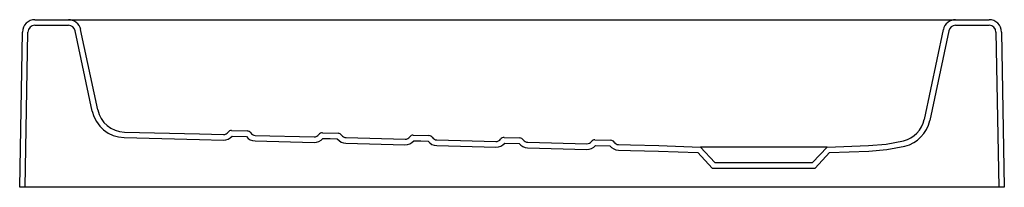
# Model space of a CAD drawing. Header units: millimetres. Extents: x 4021.895 to 4022.599, y 2726.625 to 2726.745.
import ezdxf

# ---------------------------------------------------------------- set-up
doc = ezdxf.new("R2010")
doc.units = ezdxf.units.MM
doc.layers.add('SANINDUSA', color=3, linetype='Continuous')

msp = doc.modelspace()

# ---------------------------------------------------------------- linework, layer by layer
at = {"layer": 'SANINDUSA'}
for p, q in [((4021.90583, 2726.74455), (4021.9297, 2726.74455)), ((4021.90583, 2726.74055), (4021.9297, 2726.74055)), ((4021.9297, 2726.74455), (4021.94829, 2726.74455)), ((4021.94829, 2726.74455), (4022.54569, 2726.74455)), ((4022.54569, 2726.74455), (4022.56428, 2726.74455)), ((4022.56428, 2726.74455), (4022.58814, 2726.74455)), ((4022.56428, 2726.74055), (4022.58814, 2726.74055)), ((4021.89489, 2726.62455), (4021.89683, 2726.73571)), ((4021.89889, 2726.62455), (4021.90083, 2726.73564)), ((4021.9468, 2726.67915), (4021.93459, 2726.73659)), ((4021.95071, 2726.67999), (4021.9385, 2726.73742)), ((4022.55547, 2726.73742), (4022.54181, 2726.67314)), ((4022.55939, 2726.73659), (4022.54572, 2726.67231)), ((4022.59314, 2726.73564), (4022.59508, 2726.62455)), ((4022.59714, 2726.73571), (4022.59908, 2726.62455)), ((4021.96977, 2726.66415), (4022.02352, 2726.66278)), ((4022.04641, 2726.66519), (4022.05766, 2726.66491)), ((4022.11139, 2726.66354), (4022.12264, 2726.66325)), ((4021.96966, 2726.66015), (4022.02342, 2726.65878)), ((4022.02342, 2726.65878), (4022.04049, 2726.65834)), ((4022.02352, 2726.66278), (4022.04059, 2726.66234)), ((4022.04681, 2726.66118), (4022.05706, 2726.66092)), ((4022.06323, 2726.65776), (4022.10547, 2726.65668)), ((4022.06333, 2726.66176), (4022.10557, 2726.66068)), ((4022.12821, 2726.6561), (4022.17045, 2726.65503)), ((4022.12831, 2726.6601), (4022.17055, 2726.65902)), ((4022.17637, 2726.66188), (4022.18762, 2726.66159)), ((4022.19329, 2726.65844), (4022.23553, 2726.65737)), ((4022.24135, 2726.66022), (4022.2526, 2726.65993)), ((4022.24175, 2726.65621), (4022.252, 2726.65594)), ((4022.25827, 2726.65679), (4022.30051, 2726.65571)), ((4022.30633, 2726.65856), (4022.31758, 2726.65827)), ((4022.19319, 2726.65445), (4022.23543, 2726.65337)), ((4022.25817, 2726.65279), (4022.30041, 2726.65171)), ((4022.30673, 2726.65455), (4022.31698, 2726.65429)), ((4022.32314, 2726.65113), (4022.33168, 2726.65091)), ((4022.32325, 2726.65513), (4022.33179, 2726.65491)), ((4022.33168, 2726.65091), (4022.35187, 2726.65039)), ((4022.33179, 2726.65491), (4022.35199, 2726.65439)), ((4022.35187, 2726.65039), (4022.3799, 2726.64942)), ((4022.35199, 2726.65439), (4022.38169, 2726.65336)), ((4022.3799, 2726.64942), (4022.39025, 2726.63831)), ((4022.38169, 2726.65336), (4022.39199, 2726.64231)), ((4022.47229, 2726.65336), (4022.38169, 2726.65336)), ((4022.46199, 2726.64231), (4022.47229, 2726.65336)), ((4022.46373, 2726.63831), (4022.47408, 2726.64942)), ((4022.47229, 2726.65336), (4022.50199, 2726.65439)), ((4022.47408, 2726.64942), (4022.50213, 2726.65039)), ((4022.39199, 2726.64231), (4022.46199, 2726.64231)), ((4022.39025, 2726.63831), (4022.46373, 2726.63831)), ((4021.89889, 2726.62455), (4021.89489, 2726.62455)), ((4021.89989, 2726.62455), (4021.89889, 2726.62455)), ((4022.59408, 2726.62455), (4021.89989, 2726.62455)), ((4022.59508, 2726.62455), (4022.59408, 2726.62455)), ((4022.59908, 2726.62455), (4022.59508, 2726.62455))]:
    msp.add_line(p, q, dxfattribs=at)
at = {"layer": 'SANINDUSA', "flags": 128}
for points in [[(4022.11179, 2726.65952), (4022.11691, 2726.65939), (4022.12204, 2726.65926)], [(4022.17677, 2726.65787), (4022.18189, 2726.65773), (4022.18702, 2726.6576)], [(4022.50199, 2726.65439), (4022.51454, 2726.65548), (4022.52704, 2726.65788)], [(4022.50213, 2726.65039), (4022.51509, 2726.65152), (4022.52799, 2726.654)]]:
    msp.add_lwpolyline(points, dxfattribs=at)
at = {"layer": 'SANINDUSA'}
for centre, radius, start, end in [((4021.90583, 2726.73555), 0.009, 90, 179), ((4021.90583, 2726.73555), 0.005, 90, 179), ((4021.9297, 2726.73555), 0.009, 12, 90), ((4021.9297, 2726.73555), 0.005, 12, 90), ((4022.56428, 2726.73555), 0.009, 90, 168), ((4022.56428, 2726.73555), 0.005, 90, 168), ((4022.58814, 2726.73555), 0.009, 1, 90), ((4022.58814, 2726.73555), 0.005, 1, 90), ((4021.97028, 2726.68414), 0.024, 192, 268.53752), ((4021.97028, 2726.68414), 0.02, 192, 268.53752), ((4022.52225, 2726.6773), 0.02, 283.85714, 348), ((4022.52225, 2726.6773), 0.024, 283.85714, 348), ((4022.04069, 2726.66634), 0.004, 268.53751, 323.68761), ((4022.04633, 2726.6622), 0.003, 88.53751, 143.68761), ((4022.05759, 2726.66191), 0.003, 33.38742, 88.53751), ((4022.06343, 2726.66576), 0.004, 213.38742, 268.53751), ((4022.11131, 2726.66054), 0.003, 88.53752, 143.68761), ((4022.12257, 2726.66025), 0.003, 33.38742, 88.53752), ((4022.04069, 2726.66634), 0.008, 268.53751, 319.85533), ((4022.06343, 2726.66576), 0.008, 217.2197, 268.53751), ((4022.10567, 2726.66468), 0.008, 268.53752, 319.85533), ((4022.10567, 2726.66468), 0.004, 268.53752, 323.68761), ((4022.12841, 2726.6641), 0.008, 217.22244, 268.53684), ((4022.12841, 2726.6641), 0.004, 213.38742, 268.53752), ((4022.17065, 2726.66302), 0.008, 268.53752, 319.85533), ((4022.17065, 2726.66302), 0.004, 268.53752, 323.68761), ((4022.17629, 2726.65888), 0.003, 88.53752, 143.68761), ((4022.19339, 2726.66244), 0.008, 217.21971, 268.53752), ((4022.18755, 2726.65859), 0.003, 33.38743, 88.53752), ((4022.19339, 2726.66244), 0.004, 213.38743, 268.53752), ((4022.23563, 2726.66136), 0.008, 268.53754, 319.85535), ((4022.23563, 2726.66136), 0.004, 268.53754, 323.68764), ((4022.24127, 2726.65722), 0.003, 88.53754, 143.68764), ((4022.25837, 2726.66078), 0.008, 217.21975, 268.53757), ((4022.25252, 2726.65693), 0.003, 33.38747, 88.53756), ((4022.25837, 2726.66078), 0.004, 213.38747, 268.53757), ((4022.30061, 2726.65971), 0.004, 268.53751, 323.68767), ((4022.30625, 2726.65556), 0.003, 88.53764, 143.68767), ((4022.3175, 2726.65527), 0.003, 33.38713, 88.53781), ((4022.32335, 2726.65912), 0.004, 213.38713, 268.53646), ((4022.30061, 2726.65971), 0.008, 268.53751, 319.85539), ((4022.32335, 2726.65912), 0.008, 217.21946, 268.53646)]:
    msp.add_arc(centre, radius, start, end, dxfattribs=at)

doc.saveas('drawing.dxf')
